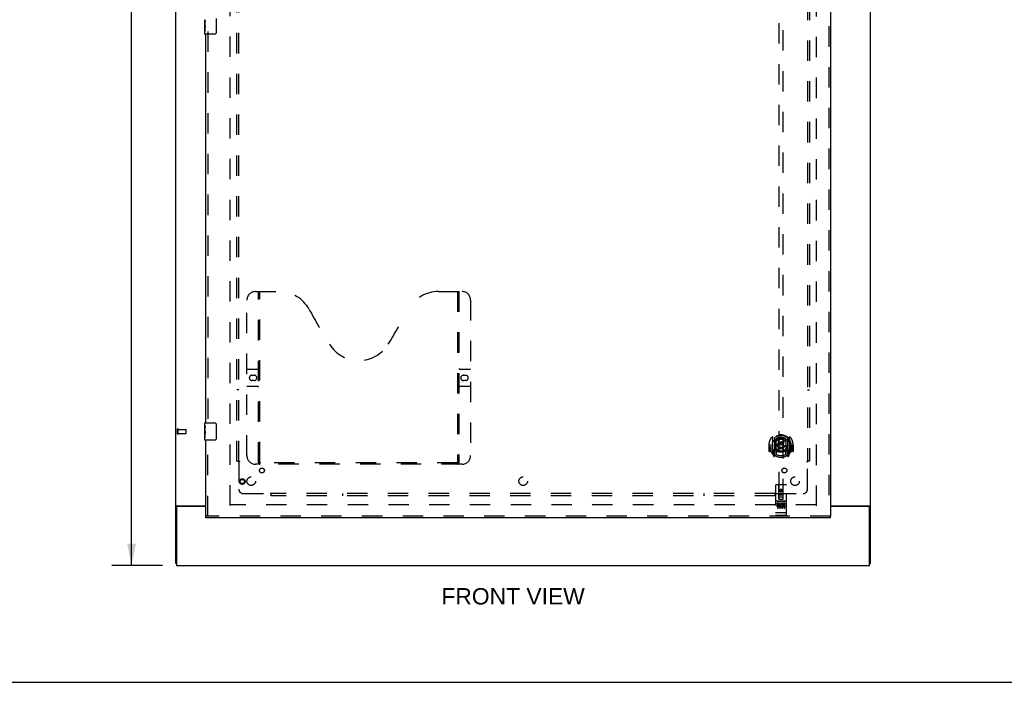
# Model space of a CAD drawing. Header units: inches. Extents: x 0 to 215, y 0 to 139.
# Tile 2 of 14: x 57 to 114, y 0 to 38. Entities that reach past the tile are written whole.
import ezdxf

# ---------------------------------------------------------------- set-up
doc = ezdxf.new("R2010")
doc.units = ezdxf.units.IN
doc.header["$LTSCALE"] = 11.804375
doc.header["$MEASUREMENT"] = 0
doc.linetypes.add('HIDDEN', pattern=[0.2, 0.1, -0.1])
doc.layers.get('0').update_dxf_attribs({"linetype": 'CONTINUOUS'})
for name, color, linetype in [('DEFAULT_2', 8, 'HIDDEN'), ('DIMENSIONS', 7, 'CONTINUOUS'), ('DOOR_ASSEMBLY', 7, 'CONTINUOUS'), ('SUBPANEL', 7, 'CONTINUOUS')]:
    doc.layers.add(name, color=color, linetype=linetype)
doc.styles.get("Standard").update_dxf_attribs({"font": 'arial.ttf'})
doc.dimstyles.new('DIMSTYLE_1', dxfattribs={"dimtxt": 0.946875, "dimasz": 1.2625, "dimexe": 0.09, "dimexo": 0.07, "dimgap": 0.0375, "dimtad": 0, "dimtih": 1, "dimtoh": 1, "dimzin": 4, "dimdsep": 46, "dimtxsty": 'Standard', "dimblk": '_FILLED', "dimblk1": '_FILLED', "dimblk2": '_FILLED', "dimcen": 0.09, "dimadec": 3, "dimazin": 1, "dimtfac": 1, "dimtdec": 3, "dimtofl": 0, "dimtmove": 0, "dimatfit": 3, "dimldrblk": '_FILLED', "dimfxl": 0, "dimtolj": 1, "dimtzin": 4, "dimarcsym": 0})

# ---------------------------------------------------------------- blocks, each defined once
blk = doc.blocks.new('_FILLED')
at = {"color": 0, "linetype": 'ByBlock'}
blk.add_solid([(0, 0), (-1, 0.2), (-1, -0.2)], dxfattribs=at)
blk = doc.blocks.new('*D15')
at = {"layer": 'DIMENSIONS', "color": 2, "linetype": 'Continuous'}
for p, q in [((65.304, 92.769), (62.38, 92.769)), ((63.516, 92.769), (63.516, 50.716)), ((63.516, 6.769), (63.516, 48.822)), ((65.304, 6.769), (62.38, 6.769))]:
    blk.add_line(p, q, dxfattribs=at)
at = {"layer": 'DIMENSIONS', "color": 2, "linetype": 'Continuous', "xscale": 1.2625, "yscale": 1.2625, "zscale": 1.2625}
for p, rotation in [((63.516, 92.769), 90), ((63.516, 6.769), 270)]:
    blk.add_blockref('_FILLED', p, dxfattribs=dict(at, rotation=rotation))
at = {"layer": 'DIMENSIONS', "color": 2, "linetype": 'Continuous', "insert": (63.516, 50.243), "char_height": 0.9469, "width": 3.30878, "attachment_point": 2, "line_spacing_factor": 0.9}
blk.add_mtext('86.00', dxfattribs=at)

msp = doc.modelspace()

# ---------------------------------------------------------------- linework, layer by layer
at = {"color": 3, "linetype": 'Continuous'}
for p, q in [((66.075, 6.873), (66.075, 92.665)), ((106.325, 6.873), (106.325, 92.665)), ((66.116, 10.217), (67.825, 10.217)), ((66.127, 10.126), (66.127, 6.769)), ((67.825, 10.186), (66.187, 10.186)), ((104.013, 10.217), (106.285, 10.217)), ((106.213, 10.186), (104.013, 10.186)), ((106.273, 6.769), (106.273, 10.126)), ((66.127, 6.769), (106.273, 6.769))]:
    msp.add_line(p, q, dxfattribs=at)
at = {"color": 7, "linetype": 'Continuous'}
for p, q in [((66.179, 10.187), (66.075, 10.187)), ((66.179, 10.185), (66.179, 10.187)), ((106.221, 10.187), (106.325, 10.187)), ((106.221, 10.187), (106.221, 10.185)), ((66.127, 6.873), (66.075, 6.873)), ((106.273, 6.873), (106.325, 6.873)), ((0, 0), (214.625, 0))]:
    msp.add_line(p, q, dxfattribs=at)
at = {"color": 3, "linetype": 'Continuous'}
for points in [[(66.116, 10.217), (66.114, 10.216), (66.112, 10.214), (66.11, 10.213), (66.107, 10.211), (66.104, 10.209), (66.101, 10.208), (66.098, 10.206), (66.095, 10.205), (66.092, 10.204), (66.09, 10.202), (66.087, 10.201), (66.085, 10.199), (66.082, 10.197), (66.08, 10.196), (66.079, 10.194), (66.077, 10.192), (66.076, 10.191), (66.076, 10.189), (66.076, 10.188), (66.075, 10.187)], [(106.285, 10.217), (106.287, 10.216), (106.289, 10.214), (106.291, 10.213), (106.294, 10.211), (106.297, 10.209), (106.3, 10.208), (106.306, 10.205)], [(106.306, 10.205), (106.308, 10.204), (106.311, 10.202), (106.314, 10.201), (106.316, 10.199), (106.318, 10.197), (106.321, 10.196), (106.322, 10.194), (106.323, 10.192), (106.324, 10.191), (106.325, 10.189), (106.325, 10.188), (106.325, 10.187)]]:
    msp.add_lwpolyline(points, dxfattribs=at)
at = {"color": 7, "linetype": 'Continuous'}
for points in [[(66.198, 10.217), (66.198, 10.216), (66.198, 10.214), (66.198, 10.213), (66.198, 10.211), (66.197, 10.209), (66.196, 10.207), (66.195, 10.206), (66.194, 10.204), (66.192, 10.203), (66.191, 10.201), (66.189, 10.2), (66.188, 10.198), (66.186, 10.197), (66.184, 10.196), (66.183, 10.194), (66.182, 10.193), (66.181, 10.191), (66.18, 10.19), (66.18, 10.188), (66.179, 10.187)], [(106.203, 10.217), (106.203, 10.216), (106.203, 10.214), (106.203, 10.213), (106.203, 10.211), (106.204, 10.209), (106.204, 10.207), (106.206, 10.206), (106.207, 10.204), (106.208, 10.203), (106.21, 10.201), (106.212, 10.2), (106.213, 10.198), (106.215, 10.197), (106.216, 10.196), (106.218, 10.194), (106.219, 10.193), (106.22, 10.191), (106.221, 10.19), (106.221, 10.188), (106.221, 10.187)]]:
    msp.add_lwpolyline(points, dxfattribs=at)
at = {"color": 3, "linetype": 'Continuous'}
for centre, start, end in [((66.187, 10.126), 90, 180), ((106.213, 10.126), 0, 90)]:
    msp.add_arc(centre, 0.06, start, end, dxfattribs=at)
at = {"layer": 'DEFAULT_2', "color": 8, "linetype": 'HIDDEN'}
for p, q in [((69.2, 89.321), (69.2, 10.217)), ((103.2, 10.217), (103.2, 89.321)), ((66.179, 14.377), (66.179, 14.661)), ((66.222, 14.377), (66.222, 14.661)), ((66.222, 14.643), (66.669, 14.643)), ((66.222, 14.395), (66.669, 14.395)), ((66.679, 14.405), (66.679, 14.633)), ((103.186, 10.269), (69.214, 10.269))]:
    msp.add_line(p, q, dxfattribs=at)
for centre, radius, start, end in [((66.201, 14.661), 0.0215, 360, 180), ((66.201, 14.377), 0.0215, 180, 0), ((66.669, 14.633), 0.01, 360, 90), ((66.669, 14.405), 0.01, 270, 0)]:
    msp.add_arc(centre, radius, start, end, dxfattribs=at)
at = {"layer": 'DOOR_ASSEMBLY', "color": 8, "linetype": 'HIDDEN'}
for p, q in [((103.909, 89.915), (103.909, 9.623)), ((101.013, 47.598), (101.013, 10.597)), ((101.263, 10.597), (101.263, 47.598)), ((67.929, 37.674), (67.929, 14.864)), ((70.699, 22.623), (72.054, 22.623)), ((70.874, 12.713), (70.874, 22.623)), ((70.954, 12.743), (70.954, 22.623)), ((81.304, 22.623), (82.659, 22.623)), ((82.404, 22.623), (82.404, 12.743)), ((82.484, 22.623), (82.484, 12.713)), ((70.199, 13.123), (70.199, 22.123)), ((83.159, 22.123), (83.159, 13.123)), ((70.199, 18.123), (70.834, 18.123)), ((70.486, 17.773), (70.623, 17.773)), ((82.524, 18.123), (83.159, 18.123)), ((82.736, 17.773), (82.873, 17.773)), ((70.834, 17.123), (70.199, 17.123)), ((70.623, 17.473), (70.486, 17.473)), ((83.159, 17.123), (82.524, 17.123)), ((82.873, 17.473), (82.736, 17.473)), ((67.929, 9.623), (67.929, 14.174)), ((100.453, 13.741), (100.438, 13.741)), ((100.438, 13.741), (100.438, 13.367)), ((100.555, 13.741), (100.57, 13.741)), ((100.555, 13.741), (100.555, 13.352)), ((100.563, 13.787), (100.563, 13.79)), ((100.563, 13.33), (100.563, 13.787)), ((100.638, 14.224), (100.638, 13.257)), ((100.755, 14.171), (100.755, 13.154)), ((100.763, 14.146), (100.763, 13.143)), ((100.855, 13.423), (100.855, 14.054)), ((100.863, 14.106), (100.863, 14.003)), ((100.975, 14.08), (101.005, 13.741)), ((100.975, 13.397), (101.005, 13.741)), ((101.27, 13.741), (101.005, 13.741)), ((101.301, 14.08), (101.27, 13.741)), ((101.301, 13.397), (101.27, 13.741)), ((101.413, 14.003), (101.413, 14.106)), ((101.42, 14.054), (101.42, 13.423)), ((101.513, 14.146), (101.513, 13.143)), ((101.52, 14.171), (101.52, 13.154)), ((101.638, 13.257), (101.638, 14.224)), ((101.72, 13.741), (101.705, 13.741)), ((101.713, 13.787), (101.713, 13.79)), ((101.713, 13.33), (101.713, 13.787)), ((101.72, 13.741), (101.72, 13.352)), ((101.838, 13.741), (101.823, 13.741)), ((101.838, 13.741), (101.838, 13.367)), ((100.555, 13.352), (100.453, 13.352)), ((100.555, 13.352), (100.563, 13.367)), ((100.642, 13.246), (100.713, 13.071)), ((100.755, 13.412), (100.695, 13.412)), ((100.695, 13.412), (100.695, 13.262)), ((100.695, 13.262), (100.763, 13.262)), ((100.733, 13.315), (100.704, 13.269)), ((100.734, 13.151), (100.738, 13.148)), ((100.741, 13.074), (100.755, 13.154)), ((100.833, 13.093), (100.763, 13.202)), ((100.765, 13.375), (100.765, 13.167)), ((100.855, 13.413), (100.783, 13.413)), ((100.851, 13.395), (100.785, 13.395)), ((100.863, 13.442), (100.863, 13.189)), ((101.413, 13.189), (101.413, 13.442)), ((101.493, 13.413), (101.42, 13.413)), ((101.49, 13.395), (101.425, 13.395)), ((101.513, 13.202), (101.443, 13.093)), ((101.51, 13.167), (101.51, 13.375)), ((101.513, 13.262), (101.58, 13.262)), ((101.58, 13.412), (101.52, 13.412)), ((101.52, 13.154), (101.535, 13.074)), ((101.541, 13.151), (101.542, 13.151)), ((101.542, 13.151), (101.542, 13.151)), ((101.542, 13.151), (101.542, 13.151)), ((101.572, 13.269), (101.543, 13.315)), ((101.563, 13.071), (101.634, 13.246)), ((101.58, 13.262), (101.58, 13.412)), ((101.712, 13.367), (101.72, 13.352)), ((101.823, 13.352), (101.72, 13.352)), ((82.659, 12.623), (70.699, 12.623)), ((82.401, 12.703), (70.958, 12.703)), ((101.42, 11.437), (100.855, 11.437)), ((100.825, 11.407), (100.825, 9.682)), ((101.011, 10.597), (101.008, 11.407)), ((101.01, 10.847), (101.265, 10.847)), ((101.138, 11.169), (101.075, 11.133)), ((101.075, 11.133), (101.085, 11.127)), ((101.075, 11.133), (101.075, 11.061)), ((101.075, 11.061), (101.085, 11.067)), ((101.075, 11.061), (101.138, 11.025)), ((101.138, 11.158), (101.085, 11.127)), ((101.085, 11.127), (101.085, 11.067)), ((101.085, 11.067), (101.138, 11.036)), ((101.2, 11.133), (101.138, 11.169)), ((101.138, 11.169), (101.138, 11.158)), ((101.19, 11.127), (101.138, 11.158)), ((101.138, 11.036), (101.19, 11.067)), ((101.138, 11.025), (101.2, 11.061)), ((101.138, 11.025), (101.138, 11.036)), ((101.2, 11.133), (101.19, 11.127)), ((101.19, 11.067), (101.19, 11.127)), ((101.2, 11.061), (101.19, 11.067)), ((101.2, 11.061), (101.2, 11.133)), ((101.264, 10.597), (101.268, 11.407)), ((101.45, 9.682), (101.45, 11.407)), ((101.42, 10.48), (100.855, 10.48)), ((100.993, 10.358), (100.901, 10.358)), ((100.901, 10.358), (100.901, 10.315)), ((100.993, 10.315), (100.901, 10.315)), ((100.927, 10.464), (101.099, 10.464)), ((100.95, 10.349), (100.95, 10.043)), ((100.997, 10.272), (100.951, 10.272)), ((101.011, 10.597), (101.013, 10.597)), ((101.013, 10.597), (101.263, 10.597)), ((101.223, 10.722), (101.053, 10.722)), ((101.075, 10.349), (101.075, 10.043)), ((101.177, 10.464), (101.349, 10.464)), ((101.2, 10.349), (101.2, 10.043)), ((101.214, 10.322), (101.201, 10.304)), ((101.21, 10.347), (101.214, 10.345)), ((101.37, 10.358), (101.214, 10.358)), ((101.214, 10.358), (101.214, 10.345)), ((101.214, 10.322), (101.214, 10.144)), ((101.37, 10.315), (101.256, 10.315)), ((101.256, 10.315), (101.256, 10.272)), ((101.348, 10.272), (101.256, 10.272)), ((101.263, 10.597), (101.264, 10.597)), ((101.325, 10.349), (101.325, 10.043)), ((101.348, 10.272), (101.348, 10.229)), ((101.37, 10.358), (101.37, 10.315)), ((100.843, 9.81), (100.842, 9.81)), ((100.844, 9.81), (100.843, 9.81)), ((100.845, 9.81), (100.844, 9.81)), ((100.846, 9.81), (100.845, 9.81)), ((100.847, 9.81), (100.846, 9.81)), ((100.846, 9.81), (100.846, 9.81)), ((100.848, 9.81), (100.847, 9.81)), ((100.849, 9.81), (100.848, 9.81)), ((100.85, 9.81), (100.849, 9.81)), ((100.851, 9.81), (100.85, 9.81)), ((100.85, 9.81), (100.85, 9.81)), ((100.852, 9.81), (100.851, 9.81)), ((100.853, 9.81), (100.852, 9.81)), ((100.854, 9.81), (100.853, 9.81)), ((100.855, 9.81), (100.854, 9.81)), ((101.421, 9.81), (100.855, 9.81)), ((100.855, 9.81), (100.855, 9.81)), ((100.993, 10.231), (100.965, 10.231)), ((101.057, 10.187), (100.965, 10.187)), ((101.057, 10.144), (100.965, 10.144)), ((101.057, 10.187), (101.057, 10.144)), ((101.189, 10.193), (101.206, 10.153)), ((101.37, 10.144), (101.214, 10.144)), ((101.348, 10.229), (101.256, 10.229)), ((101.256, 10.229), (101.256, 10.187)), ((101.37, 10.187), (101.256, 10.187)), ((101.37, 10.187), (101.37, 10.144)), ((101.421, 9.81), (101.422, 9.81)), ((101.422, 9.81), (101.423, 9.81)), ((101.423, 9.81), (101.424, 9.81)), ((101.423, 9.81), (101.423, 9.81)), ((101.424, 9.81), (101.425, 9.81)), ((101.425, 9.81), (101.426, 9.81)), ((101.426, 9.81), (101.427, 9.81)), ((101.427, 9.81), (101.428, 9.81)), ((101.427, 9.81), (101.427, 9.81)), ((101.428, 9.81), (101.429, 9.81)), ((101.429, 9.81), (101.43, 9.81)), ((101.43, 9.81), (101.431, 9.81)), ((101.431, 9.81), (101.432, 9.81)), ((101.432, 9.81), (101.433, 9.81)), ((101.432, 9.81), (101.432, 9.81)), ((101.433, 9.81), (101.434, 9.81)), ((101.434, 9.81), (101.435, 9.811)), ((104.013, 9.623), (67.825, 9.623)), ((101.42, 9.652), (100.855, 9.652))]:
    msp.add_line(p, q, dxfattribs=at)
at = {"layer": 'DOOR_ASSEMBLY', "color": 3, "linetype": 'Continuous'}
for p, q in [((104.013, 89.915), (104.013, 9.623)), ((67.825, 15.019), (67.825, 37.519)), ((67.825, 9.623), (67.825, 14.019)), ((104.013, 9.519), (67.825, 9.519))]:
    msp.add_line(p, q, dxfattribs=at)
at = {"layer": 'DOOR_ASSEMBLY', "color": 7, "linetype": 'Continuous'}
for p, q in [((67.765, 38.101), (67.765, 38.358)), ((67.771, 38.302), (67.765, 38.302)), ((67.772, 38.134), (67.772, 38.271)), ((68.42, 38.419), (68.42, 37.619)), ((67.765, 38.134), (67.772, 38.134)), ((67.765, 37.534), (67.765, 38.098)), ((67.767, 38.071), (67.765, 38.071)), ((67.765, 37.94), (67.771, 37.94)), ((67.765, 37.904), (67.772, 37.904)), ((67.765, 37.841), (67.772, 37.841)), ((67.765, 37.673), (67.772, 37.673)), ((67.767, 38.074), (67.769, 38.052)), ((67.772, 37.673), (67.772, 37.904)), ((68.32, 37.519), (67.78, 37.519)), ((67.765, 14.859), (67.765, 15.004)), ((67.765, 14.601), (67.765, 14.858)), ((67.78, 15.019), (68.32, 15.019)), ((68.42, 14.919), (68.42, 14.119)), ((67.771, 14.802), (67.765, 14.802)), ((67.765, 14.634), (67.772, 14.634)), ((67.765, 14.034), (67.765, 14.598)), ((67.767, 14.571), (67.765, 14.571)), ((67.765, 14.44), (67.771, 14.44)), ((67.765, 14.404), (67.772, 14.404)), ((67.765, 14.341), (67.772, 14.341)), ((67.767, 14.574), (67.769, 14.552)), ((67.772, 14.634), (67.772, 14.771)), ((67.772, 14.173), (67.772, 14.404)), ((67.765, 14.173), (67.772, 14.173)), ((68.32, 14.019), (67.78, 14.019)), ((67.825, 9.519), (67.825, 9.623)), ((104.013, 9.519), (104.013, 9.623))]:
    msp.add_line(p, q, dxfattribs=at)
for points in [[(67.765, 38.358), (67.766, 38.355), (67.766, 38.35), (67.767, 38.345), (67.768, 38.332)], [(67.768, 38.332), (67.769, 38.324), (67.77, 38.316), (67.771, 38.307)], [(67.771, 38.307), (67.771, 38.298), (67.772, 38.289), (67.772, 38.28), (67.772, 38.271)], [(67.765, 38.101), (67.766, 38.093), (67.766, 38.084), (67.767, 38.074)], [(67.769, 38.052), (67.77, 38.04), (67.771, 38.028), (67.771, 38.015), (67.772, 38.003), (67.772, 37.99), (67.772, 37.977), (67.772, 37.964), (67.772, 37.952), (67.771, 37.939), (67.771, 37.927), (67.77, 37.915)], [(68.42, 37.619), (68.42, 37.613), (68.42, 37.607), (68.419, 37.601), (68.417, 37.595), (68.416, 37.589), (68.414, 37.583)], [(67.765, 14.858), (67.766, 14.855), (67.766, 14.85), (67.767, 14.845), (67.768, 14.832)], [(67.768, 14.832), (67.769, 14.824), (67.77, 14.816), (67.771, 14.807)], [(68.414, 14.955), (68.416, 14.95), (68.417, 14.944), (68.419, 14.938), (68.42, 14.932), (68.42, 14.925), (68.42, 14.919)], [(67.765, 14.601), (67.766, 14.593), (67.766, 14.584), (67.767, 14.574)], [(67.769, 14.552), (67.77, 14.54), (67.771, 14.528), (67.771, 14.515), (67.772, 14.503), (67.772, 14.49), (67.772, 14.477), (67.772, 14.464), (67.772, 14.452), (67.771, 14.439), (67.771, 14.427), (67.77, 14.415)], [(67.771, 14.807), (67.771, 14.798), (67.772, 14.789), (67.772, 14.78), (67.772, 14.771)], [(68.42, 14.119), (68.42, 14.113), (68.42, 14.107), (68.419, 14.101), (68.417, 14.095), (68.416, 14.089), (68.414, 14.083)]]:
    msp.add_lwpolyline(points, dxfattribs=at)
at = {"layer": 'DOOR_ASSEMBLY', "color": 8, "linetype": 'HIDDEN'}
for points in [[(100.593, 14.179), (100.593, 14.18), (100.594, 14.181), (100.595, 14.182), (100.595, 14.183), (100.596, 14.184), (100.597, 14.184), (100.598, 14.185), (100.598, 14.186), (100.599, 14.187), (100.6, 14.187), (100.601, 14.188), (100.601, 14.189), (100.602, 14.19), (100.603, 14.19), (100.604, 14.191), (100.605, 14.192), (100.605, 14.192), (100.606, 14.193), (100.607, 14.194), (100.608, 14.194), (100.609, 14.195), (100.61, 14.195), (100.61, 14.196), (100.611, 14.196), (100.612, 14.197), (100.613, 14.198), (100.614, 14.198), (100.615, 14.199), (100.616, 14.199), (100.617, 14.2), (100.618, 14.2), (100.618, 14.2), (100.619, 14.201), (100.62, 14.201)], [(100.684, 13.956), (100.682, 13.954), (100.681, 13.953), (100.679, 13.952), (100.677, 13.95), (100.676, 13.949), (100.674, 13.947), (100.672, 13.945), (100.671, 13.944), (100.669, 13.942), (100.667, 13.94), (100.665, 13.938), (100.663, 13.936), (100.662, 13.934), (100.66, 13.932), (100.658, 13.929), (100.656, 13.927), (100.654, 13.925), (100.652, 13.922), (100.649, 13.919), (100.647, 13.917), (100.645, 13.914), (100.643, 13.911), (100.64, 13.908), (100.638, 13.905), (100.636, 13.901), (100.633, 13.898), (100.631, 13.894), (100.628, 13.89), (100.626, 13.887), (100.623, 13.883), (100.62, 13.878), (100.617, 13.874), (100.615, 13.869), (100.612, 13.864), (100.609, 13.859), (100.605, 13.854)], [(100.95, 14.097), (100.955, 14.099), (100.961, 14.1), (100.966, 14.102), (100.972, 14.103), (100.977, 14.104), (100.983, 14.106), (100.988, 14.107), (100.993, 14.108), (100.999, 14.109), (101.004, 14.11), (101.01, 14.111), (101.015, 14.112), (101.021, 14.113), (101.026, 14.114), (101.032, 14.115), (101.038, 14.116), (101.043, 14.117), (101.049, 14.117), (101.054, 14.118), (101.06, 14.119), (101.065, 14.119), (101.071, 14.12), (101.076, 14.12), (101.082, 14.121), (101.088, 14.121), (101.093, 14.122), (101.099, 14.122), (101.104, 14.122), (101.11, 14.123), (101.116, 14.123), (101.121, 14.123), (101.127, 14.123), (101.132, 14.123), (101.138, 14.123), (101.144, 14.123), (101.149, 14.123), (101.155, 14.123), (101.16, 14.123), (101.166, 14.123), (101.171, 14.122), (101.177, 14.122), (101.183, 14.122), (101.188, 14.121), (101.194, 14.121), (101.199, 14.12), (101.205, 14.12), (101.211, 14.119), (101.216, 14.119), (101.222, 14.118), (101.227, 14.117), (101.233, 14.117), (101.238, 14.116), (101.244, 14.115), (101.249, 14.114), (101.255, 14.113), (101.26, 14.112), (101.266, 14.111), (101.271, 14.11), (101.277, 14.109), (101.282, 14.108), (101.288, 14.107), (101.293, 14.106), (101.299, 14.104), (101.304, 14.103), (101.31, 14.102), (101.315, 14.1), (101.32, 14.099), (101.326, 14.097)], [(101.67, 13.854), (101.667, 13.859), (101.664, 13.864), (101.661, 13.869), (101.658, 13.874), (101.656, 13.878), (101.653, 13.882), (101.65, 13.887), (101.648, 13.89), (101.645, 13.894), (101.643, 13.898), (101.64, 13.901), (101.638, 13.905), (101.635, 13.908), (101.633, 13.911), (101.631, 13.914), (101.629, 13.917), (101.626, 13.919), (101.624, 13.922), (101.622, 13.925), (101.62, 13.927), (101.618, 13.929), (101.616, 13.932), (101.614, 13.934), (101.612, 13.936), (101.611, 13.938), (101.609, 13.94), (101.607, 13.942), (101.605, 13.944), (101.603, 13.945), (101.602, 13.947), (101.6, 13.949), (101.598, 13.95), (101.597, 13.952), (101.595, 13.953), (101.594, 13.954), (101.592, 13.956)], [(101.655, 14.201), (101.656, 14.201), (101.657, 14.2), (101.658, 14.2), (101.659, 14.2), (101.66, 14.199), (101.661, 14.199), (101.662, 14.198), (101.663, 14.198), (101.664, 14.197), (101.665, 14.196), (101.665, 14.196), (101.666, 14.195), (101.667, 14.195), (101.668, 14.194), (101.669, 14.194), (101.67, 14.193), (101.67, 14.192), (101.671, 14.192), (101.672, 14.191), (101.673, 14.19), (101.674, 14.19), (101.674, 14.189), (101.675, 14.188), (101.676, 14.187), (101.677, 14.187), (101.678, 14.186), (101.678, 14.185), (101.679, 14.184), (101.68, 14.184), (101.681, 14.183), (101.681, 14.182), (101.682, 14.181), (101.683, 14.18), (101.683, 14.179)], [(100.62, 13.28), (100.619, 13.28), (100.618, 13.281), (100.618, 13.281), (100.617, 13.282), (100.616, 13.282), (100.615, 13.283), (100.614, 13.283), (100.613, 13.284), (100.612, 13.284), (100.611, 13.285), (100.61, 13.285), (100.61, 13.286), (100.609, 13.287), (100.608, 13.287), (100.607, 13.288), (100.606, 13.288), (100.605, 13.289), (100.605, 13.29), (100.604, 13.29), (100.603, 13.291), (100.602, 13.292), (100.601, 13.292), (100.601, 13.293), (100.6, 13.294), (100.599, 13.295), (100.598, 13.295), (100.598, 13.296), (100.597, 13.297), (100.596, 13.298), (100.595, 13.299), (100.595, 13.299), (100.594, 13.3), (100.593, 13.301), (100.593, 13.302)], [(101.683, 13.302), (101.683, 13.301), (101.682, 13.3), (101.681, 13.299), (101.681, 13.299), (101.68, 13.298), (101.679, 13.297), (101.678, 13.296), (101.678, 13.295), (101.677, 13.295), (101.676, 13.294), (101.675, 13.293), (101.674, 13.292), (101.674, 13.292), (101.673, 13.291), (101.672, 13.29), (101.671, 13.29), (101.67, 13.289), (101.67, 13.288), (101.669, 13.288), (101.668, 13.287), (101.667, 13.287), (101.666, 13.286), (101.665, 13.285), (101.665, 13.285), (101.664, 13.284), (101.663, 13.284), (101.662, 13.283), (101.661, 13.283), (101.66, 13.282), (101.659, 13.282), (101.658, 13.281), (101.657, 13.281), (101.656, 13.28), (101.655, 13.28)], [(70.864, 12.743), (70.881, 12.732), (70.896, 12.723), (70.912, 12.715), (70.928, 12.708), (70.943, 12.705), (70.958, 12.703)], [(82.401, 12.703), (82.416, 12.705), (82.431, 12.708), (82.447, 12.715), (82.462, 12.723), (82.478, 12.732), (82.494, 12.743)], [(100.92, 10.462), (100.92, 10.463), (100.921, 10.463), (100.921, 10.463), (100.921, 10.463), (100.921, 10.463), (100.921, 10.463), (100.921, 10.463), (100.921, 10.463), (100.921, 10.463), (100.921, 10.463), (100.921, 10.463), (100.922, 10.463), (100.922, 10.463), (100.922, 10.463), (100.922, 10.463), (100.922, 10.463), (100.922, 10.463), (100.922, 10.463), (100.922, 10.463), (100.923, 10.463), (100.923, 10.463), (100.923, 10.463), (100.923, 10.463), (100.923, 10.463), (100.923, 10.463), (100.923, 10.463), (100.924, 10.463), (100.924, 10.463), (100.924, 10.463), (100.924, 10.464), (100.924, 10.464), (100.924, 10.464), (100.924, 10.464), (100.925, 10.464), (100.925, 10.464), (100.925, 10.464), (100.925, 10.464), (100.925, 10.464), (100.926, 10.464), (100.926, 10.464), (100.926, 10.464), (100.926, 10.464), (100.926, 10.464), (100.927, 10.464), (100.927, 10.464)], [(101.099, 10.464), (101.099, 10.464), (101.099, 10.464), (101.099, 10.464), (101.1, 10.464), (101.1, 10.464), (101.1, 10.464), (101.1, 10.464), (101.1, 10.464), (101.101, 10.464), (101.101, 10.464), (101.101, 10.464), (101.101, 10.464), (101.101, 10.464), (101.101, 10.464), (101.102, 10.464), (101.102, 10.464), (101.102, 10.463), (101.102, 10.463), (101.102, 10.463), (101.102, 10.463), (101.103, 10.463), (101.103, 10.463), (101.103, 10.463), (101.103, 10.463), (101.103, 10.463), (101.103, 10.463), (101.103, 10.463), (101.104, 10.463), (101.104, 10.463), (101.104, 10.463), (101.104, 10.463), (101.104, 10.463), (101.104, 10.463), (101.104, 10.463), (101.104, 10.463), (101.104, 10.463), (101.105, 10.463), (101.105, 10.463), (101.105, 10.463), (101.105, 10.463), (101.105, 10.463), (101.105, 10.463), (101.105, 10.463), (101.105, 10.463), (101.105, 10.463), (101.105, 10.462)], [(101.17, 10.462), (101.171, 10.463), (101.171, 10.463), (101.171, 10.463), (101.171, 10.463), (101.171, 10.463), (101.171, 10.463), (101.171, 10.463), (101.171, 10.463), (101.171, 10.463), (101.171, 10.463), (101.171, 10.463), (101.172, 10.463), (101.172, 10.463), (101.172, 10.463), (101.172, 10.463), (101.172, 10.463), (101.172, 10.463), (101.172, 10.463), (101.172, 10.463), (101.173, 10.463), (101.173, 10.463), (101.173, 10.463), (101.173, 10.463), (101.173, 10.463), (101.173, 10.463), (101.173, 10.463), (101.174, 10.463), (101.174, 10.463), (101.174, 10.463), (101.174, 10.464), (101.174, 10.464), (101.174, 10.464), (101.174, 10.464), (101.175, 10.464), (101.175, 10.464), (101.175, 10.464), (101.175, 10.464), (101.175, 10.464), (101.176, 10.464), (101.176, 10.464), (101.176, 10.464), (101.176, 10.464), (101.176, 10.464), (101.177, 10.464), (101.177, 10.464)], [(101.349, 10.464), (101.349, 10.464), (101.349, 10.464), (101.349, 10.464), (101.35, 10.464), (101.35, 10.464), (101.35, 10.464), (101.35, 10.464), (101.35, 10.464), (101.351, 10.464), (101.351, 10.464), (101.351, 10.464), (101.351, 10.464), (101.351, 10.464), (101.352, 10.464), (101.352, 10.464), (101.352, 10.464), (101.352, 10.463), (101.352, 10.463), (101.352, 10.463), (101.352, 10.463), (101.353, 10.463), (101.353, 10.463), (101.353, 10.463), (101.353, 10.463), (101.353, 10.463), (101.353, 10.463), (101.353, 10.463), (101.354, 10.463), (101.354, 10.463), (101.354, 10.463), (101.354, 10.463), (101.354, 10.463), (101.354, 10.463), (101.354, 10.463), (101.354, 10.463), (101.354, 10.463), (101.355, 10.463), (101.355, 10.463), (101.355, 10.463), (101.355, 10.463), (101.355, 10.463), (101.355, 10.463), (101.355, 10.463), (101.355, 10.463), (101.355, 10.463), (101.355, 10.462)], [(100.842, 9.81), (100.842, 9.811), (100.841, 9.811), (100.841, 9.811), (100.841, 9.811), (100.84, 9.811), (100.84, 9.811), (100.839, 9.811), (100.839, 9.811), (100.839, 9.811), (100.838, 9.811), (100.838, 9.811), (100.838, 9.811), (100.837, 9.811), (100.837, 9.811), (100.837, 9.811), (100.836, 9.811), (100.836, 9.811), (100.836, 9.812), (100.835, 9.812), (100.835, 9.812), (100.835, 9.812), (100.835, 9.812), (100.834, 9.812), (100.834, 9.812), (100.834, 9.812), (100.833, 9.812), (100.833, 9.812), (100.833, 9.812), (100.832, 9.812), (100.832, 9.812), (100.832, 9.812), (100.832, 9.813), (100.831, 9.813), (100.831, 9.813), (100.831, 9.813), (100.831, 9.813), (100.83, 9.813), (100.83, 9.813), (100.83, 9.813), (100.83, 9.813), (100.83, 9.813), (100.829, 9.813), (100.829, 9.814), (100.829, 9.814), (100.829, 9.814), (100.829, 9.814), (100.828, 9.814), (100.828, 9.814), (100.828, 9.814), (100.828, 9.814), (100.828, 9.814), (100.828, 9.814), (100.827, 9.814), (100.827, 9.815), (100.827, 9.815), (100.827, 9.815), (100.827, 9.815), (100.827, 9.815), (100.827, 9.815), (100.826, 9.815), (100.826, 9.815), (100.826, 9.815), (100.826, 9.815), (100.826, 9.816), (100.826, 9.816), (100.826, 9.816), (100.826, 9.816), (100.826, 9.816), (100.826, 9.816), (100.826, 9.816), (100.826, 9.816), (100.826, 9.816), (100.826, 9.816), (100.825, 9.817), (100.825, 9.817), (100.825, 9.817), (100.825, 9.817), (100.825, 9.817), (100.825, 9.817)], [(101.435, 9.811), (101.435, 9.811), (101.435, 9.811), (101.436, 9.811), (101.436, 9.811), (101.436, 9.811), (101.437, 9.811), (101.437, 9.811), (101.437, 9.811), (101.438, 9.811), (101.438, 9.811), (101.438, 9.811), (101.439, 9.811), (101.439, 9.811), (101.439, 9.811), (101.44, 9.811), (101.44, 9.812), (101.44, 9.812), (101.441, 9.812), (101.441, 9.812), (101.441, 9.812), (101.442, 9.812), (101.442, 9.812), (101.442, 9.812), (101.442, 9.812), (101.443, 9.812), (101.443, 9.812), (101.443, 9.812), (101.444, 9.812), (101.444, 9.812), (101.444, 9.813), (101.444, 9.813), (101.445, 9.813), (101.445, 9.813), (101.445, 9.813), (101.445, 9.813), (101.446, 9.813), (101.446, 9.813), (101.446, 9.813), (101.446, 9.813), (101.446, 9.813), (101.447, 9.814), (101.447, 9.814), (101.447, 9.814), (101.447, 9.814), (101.447, 9.814), (101.448, 9.814), (101.448, 9.814), (101.448, 9.814), (101.448, 9.814), (101.448, 9.814), (101.448, 9.814), (101.449, 9.815), (101.449, 9.815), (101.449, 9.815), (101.449, 9.815), (101.449, 9.815), (101.449, 9.815), (101.449, 9.815), (101.449, 9.815), (101.45, 9.815), (101.45, 9.815), (101.45, 9.816), (101.45, 9.816), (101.45, 9.816), (101.45, 9.816), (101.45, 9.816), (101.45, 9.816), (101.45, 9.816), (101.45, 9.816), (101.45, 9.816), (101.45, 9.816), (101.45, 9.817), (101.45, 9.817), (101.45, 9.817), (101.45, 9.817), (101.45, 9.817), (101.45, 9.817)]]:
    msp.add_lwpolyline(points, dxfattribs=at)
for centre, radius in [((101.138, 13.723), 0.35), ((101.138, 13.723), 0.335), ((101.138, 13.723), 0.205), ((101.138, 13.723), 0.133), ((69.929, 11.623), 0.164), ((69.929, 11.623), 0.124), ((101.138, 11.097), 0.085), ((101.138, 11.097), 0.0845)]:
    msp.add_circle(centre, radius, dxfattribs=at)
at = {"layer": 'DOOR_ASSEMBLY', "color": 7, "linetype": 'Continuous'}
for centre, radius, start, end in [((67.78, 37.534), 0.015, 180, 270), ((68.32, 37.619), 0.1, 270, 338.7946), ((67.78, 15.004), 0.015, 90, 180), ((68.32, 14.919), 0.1, 21.1999, 90), ((67.78, 14.034), 0.015, 180, 270), ((68.32, 14.119), 0.1, 270, 338.7946)]:
    msp.add_arc(centre, radius, start, end, dxfattribs=at)
at = {"layer": 'DOOR_ASSEMBLY', "color": 8, "linetype": 'HIDDEN'}
for centre, radius, start, end in [((70.699, 22.123), 0.5, 90, 180), ((72.054, 20.623), 2, 28.4813, 90), ((81.304, 20.623), 2, 90, 151.5187), ((82.659, 22.123), 0.5, 0, 90), ((108.362, 40.321), 39.307, 208.4813, 211.8705), ((44.996, 40.321), 39.307, 328.1295, 331.5187), ((76.679, 20.623), 2, 211.8705, 328.1295), ((70.486, 17.623), 0.15, 90, 270), ((70.623, 17.623), 0.15, 270, 90), ((70.834, 18.163), 0.04, 270, 360), ((82.524, 18.163), 0.04, 180, 270), ((82.736, 17.623), 0.15, 90, 270), ((82.873, 17.623), 0.15, 270, 90), ((70.834, 17.083), 0.04, 0, 90), ((82.524, 17.083), 0.04, 90, 180), ((101.138, 13.741), 0.7, 305.5126, 234.4874), ((101.138, 13.738), 0.583, 0.2464, 179.7536), ((101.138, 13.713), 0.58, 7.6622, 172.3378), ((101.138, 13.741), 0.685, 180, 213.0115), ((100.583, 13.787), 0.02, 172.3378, 180), ((100.653, 14.224), 0.015, 135.0748, 180), ((101.138, 13.423), 0.7, 49.529, 130.471), ((100.77, 14.171), 0.015, 130.3587, 180), ((100.783, 14.146), 0.02, 129.3378, 179.9984), ((100.87, 14.054), 0.015, 112.9863, 180), ((101.138, 13.713), 0.48, 55.0461, 124.9539), ((100.893, 14.003), 0.03, 180, 311.1261), ((101.138, 13.723), 0.343, 48.8739, 131.1261), ((100.955, 14.078), 0.02, 5.0796, 105.5752), ((101.32, 14.078), 0.02, 74.4248, 174.9204), ((101.383, 14.003), 0.03, 228.8739, 360), ((101.405, 14.054), 0.015, 0, 67.0137), ((101.493, 14.146), 0.02, 0, 50.6594), ((101.505, 14.171), 0.015, 0, 49.6413), ((101.623, 14.224), 0.015, 0, 44.9252), ((101.138, 13.741), 0.685, 326.9885, 360), ((101.693, 13.787), 0.02, 0, 7.6622), ((70.699, 13.123), 0.5, 180, 270), ((82.659, 13.123), 0.5, 270, 360), ((100.453, 13.367), 0.015, 180, 270), ((100.583, 13.33), 0.02, 180, 215.2961), ((101.138, 13.723), 0.7, 215.2961, 324.7039), ((100.653, 13.257), 0.015, 180, 224.9252), ((100.708, 13.267), 0.005, 147.3208, 270), ((101.138, 14.053), 0.7, 233.2319, 306.7681), ((100.743, 13.187), 0.02, 234.4874, 360), ((100.575, 13.417), 0.188, 327.3208, 360), ((100.745, 13.167), 0.02, 234.7457, 360), ((100.783, 13.393), 0.02, 90, 180), ((100.783, 13.143), 0.02, 180, 238.5295), ((100.785, 13.375), 0.02, 90, 180), ((100.851, 13.375), 0.02, 66.536, 90), ((100.87, 13.423), 0.015, 180, 247.0137), ((101.138, 14.035), 0.7, 246.536, 293.464), ((100.893, 13.442), 0.03, 48.8739, 180), ((101.138, 13.723), 0.6, 242.7204, 297.2796), ((101.138, 13.723), 0.343, 228.8739, 311.1261), ((100.955, 13.398), 0.02, 254.3869, 354.9204), ((101.321, 13.398), 0.02, 185.0796, 285.6131), ((101.383, 13.442), 0.03, 0, 131.1261), ((101.405, 13.423), 0.015, 292.9863, 360), ((101.425, 13.375), 0.02, 90, 113.464), ((101.49, 13.375), 0.02, 0, 90), ((101.493, 13.393), 0.02, 0, 90), ((101.493, 13.143), 0.02, 301.4688, 359.9992), ((101.53, 13.167), 0.02, 180, 305.2543), ((101.701, 13.417), 0.188, 180, 212.6792), ((101.533, 13.187), 0.02, 180, 305.5126), ((101.568, 13.267), 0.005, 270, 32.6792), ((101.623, 13.257), 0.015, 315.0748, 360), ((101.693, 13.33), 0.02, 324.7039, 360), ((101.823, 13.367), 0.015, 270, 360), ((70.964, 12.713), 0.09, 180, 270), ((70.994, 12.743), 0.04, 180, 270), ((82.364, 12.743), 0.04, 270, 360), ((82.394, 12.713), 0.09, 270, 360), ((100.726, 13.076), 0.015, 201.8041, 350), ((101.549, 13.076), 0.015, 190, 338.1959), ((100.855, 11.407), 0.03, 90, 180), ((100.978, 11.407), 0.03, 0, 90), ((101.298, 11.407), 0.03, 90, 180), ((101.42, 11.407), 0.03, 0, 90), ((100.855, 10.51), 0.03, 180, 270), ((100.965, 10.209), 0.0644, 102.2995, 270.0775), ((100.993, 10.294), 0.0635, 270, 90), ((100.993, 10.293), 0.0219, 280.307, 90), ((101.053, 10.682), 0.04, 90, 180), ((101.053, 10.637), 0.04, 180, 270), ((101.164, 10.251), 0.107, 64.2636, 293.4027), ((101.164, 10.251), 0.0639, 54.8895, 293.4026), ((101.223, 10.682), 0.04, 0, 90), ((101.223, 10.637), 0.04, 270, 360), ((101.42, 10.51), 0.03, 270, 360), ((100.965, 10.209), 0.0219, 89.9011, 270), ((100.855, 9.682), 0.03, 180, 270), ((101.42, 9.682), 0.03, 270, 360)]:
    msp.add_arc(centre, radius, start, end, dxfattribs=at)
at = {"layer": 'DOOR_ASSEMBLY', "color": 7, "linetype": 'Continuous'}
for centre in [(68.028, 37.935), (68.028, 14.435)]:
    msp.add_ellipse(centre, major_axis=(0.263, 0), ratio=0.432808, start_param=3.141593, end_param=3.321581, dxfattribs=at)
at = {"layer": 'SUBPANEL', "color": 8, "linetype": 'HIDDEN'}
for p, q in [((69.607, 12.8), (69.607, 86.738)), ((69.732, 12.8), (69.732, 86.738)), ((102.669, 86.738), (102.669, 12.8)), ((102.794, 86.738), (102.794, 12.8)), ((69.732, 16.925), (69.607, 16.925)), ((102.669, 16.925), (102.794, 16.925)), ((69.607, 12.8), (69.693, 12.8)), ((69.693, 12.8), (69.773, 12.8)), ((69.713, 12.783), (69.719, 12.777)), ((69.732, 12.765), (69.732, 11.175)), ((102.628, 12.8), (102.708, 12.8)), ((102.669, 11.175), (102.669, 12.765)), ((102.794, 12.8), (102.708, 12.8)), ((69.982, 10.925), (71.571, 10.925)), ((71.607, 10.887), (71.607, 10.966)), ((100.794, 10.925), (71.607, 10.925)), ((71.607, 10.8), (71.607, 10.887)), ((75.732, 10.925), (75.732, 10.8)), ((96.669, 10.925), (96.669, 10.8)), ((100.794, 10.887), (100.794, 10.966)), ((100.794, 10.8), (100.794, 10.887)), ((100.811, 10.907), (100.818, 10.913)), ((100.83, 10.925), (102.419, 10.925)), ((100.794, 10.8), (71.607, 10.8))]:
    msp.add_line(p, q, dxfattribs=at)
for points in [[(69.693, 12.8), (69.695, 12.799), (69.697, 12.797), (69.699, 12.796), (69.701, 12.794), (69.703, 12.793), (69.705, 12.791), (69.707, 12.789), (69.708, 12.788), (69.71, 12.786), (69.711, 12.785), (69.713, 12.783)], [(69.719, 12.777), (69.721, 12.775), (69.723, 12.773), (69.725, 12.771), (69.727, 12.77), (69.729, 12.768), (69.73, 12.766), (69.732, 12.765)], [(69.751, 12.778), (69.746, 12.775), (69.744, 12.774), (69.742, 12.772), (69.739, 12.771), (69.737, 12.769), (69.735, 12.768), (69.733, 12.766), (69.732, 12.765)], [(69.773, 12.8), (69.772, 12.799), (69.771, 12.797), (69.77, 12.795), (69.769, 12.794), (69.768, 12.792), (69.767, 12.791), (69.766, 12.789), (69.764, 12.788), (69.763, 12.786), (69.761, 12.785), (69.759, 12.783), (69.757, 12.782), (69.755, 12.781), (69.753, 12.779), (69.751, 12.778)], [(102.628, 12.8), (102.629, 12.799), (102.63, 12.797), (102.631, 12.795), (102.632, 12.794), (102.633, 12.792), (102.634, 12.791), (102.635, 12.789), (102.637, 12.788), (102.638, 12.786), (102.64, 12.785), (102.642, 12.783), (102.644, 12.782), (102.646, 12.781), (102.648, 12.779), (102.65, 12.778), (102.654, 12.775)], [(102.654, 12.775), (102.657, 12.774), (102.659, 12.772), (102.661, 12.771), (102.664, 12.769), (102.666, 12.768), (102.667, 12.766), (102.669, 12.765)], [(102.688, 12.783), (102.681, 12.777), (102.68, 12.775), (102.678, 12.773), (102.676, 12.771), (102.674, 12.77), (102.672, 12.768), (102.671, 12.766), (102.669, 12.765)], [(102.708, 12.8), (102.706, 12.799), (102.703, 12.797), (102.701, 12.796), (102.699, 12.794), (102.698, 12.793), (102.696, 12.791), (102.694, 12.789), (102.692, 12.788), (102.691, 12.786), (102.689, 12.785), (102.688, 12.783)], [(71.582, 10.94), (71.58, 10.938), (71.579, 10.935), (71.577, 10.933), (71.576, 10.931), (71.574, 10.929), (71.573, 10.927), (71.571, 10.925)], [(71.59, 10.907), (71.583, 10.913), (71.581, 10.915), (71.579, 10.917), (71.578, 10.919), (71.576, 10.921), (71.574, 10.922), (71.573, 10.924), (71.571, 10.925)], [(71.607, 10.966), (71.605, 10.966), (71.603, 10.965), (71.602, 10.964), (71.6, 10.963), (71.598, 10.962), (71.597, 10.961), (71.595, 10.959), (71.594, 10.958), (71.592, 10.956), (71.591, 10.955), (71.59, 10.953), (71.588, 10.951), (71.587, 10.949), (71.586, 10.947), (71.584, 10.945), (71.582, 10.94)], [(71.607, 10.887), (71.605, 10.889), (71.603, 10.891), (71.602, 10.893), (71.6, 10.895), (71.599, 10.897), (71.597, 10.899), (71.596, 10.901), (71.594, 10.902), (71.593, 10.904), (71.591, 10.905), (71.59, 10.907)], [(100.794, 10.966), (100.796, 10.966), (100.798, 10.965), (100.799, 10.964), (100.801, 10.963), (100.802, 10.962), (100.804, 10.961), (100.806, 10.959), (100.807, 10.958), (100.809, 10.956), (100.81, 10.955), (100.811, 10.953), (100.813, 10.951), (100.814, 10.949), (100.815, 10.947), (100.817, 10.945)], [(100.794, 10.887), (100.796, 10.889), (100.797, 10.891), (100.799, 10.893), (100.801, 10.895), (100.802, 10.897), (100.804, 10.899), (100.805, 10.901), (100.807, 10.902), (100.808, 10.904), (100.81, 10.905), (100.811, 10.907)], [(100.817, 10.945), (100.819, 10.94), (100.821, 10.938), (100.822, 10.935), (100.824, 10.933), (100.825, 10.931), (100.827, 10.929), (100.828, 10.927), (100.83, 10.925)], [(100.818, 10.913), (100.82, 10.915), (100.821, 10.917), (100.823, 10.919), (100.825, 10.921), (100.827, 10.922), (100.828, 10.924), (100.83, 10.925)]]:
    msp.add_lwpolyline(points, dxfattribs=at)
for centre, radius in [((71.069, 12.263), 0.141), ((101.332, 12.263), 0.141), ((70.45, 11.644), 0.25), ((86.2, 11.644), 0.25), ((101.95, 11.644), 0.25)]:
    msp.add_circle(centre, radius, dxfattribs=at)
for centre, start, end in [((69.982, 11.175), 180, 270), ((102.419, 11.175), 270, 360)]:
    msp.add_arc(centre, 0.25, start, end, dxfattribs=at)

# ---------------------------------------------------------------- texts
at = {"layer": 'DIMENSIONS', "color": 2, "linetype": 'Continuous', "insert": (85.617, 5.452), "char_height": 0.9469, "width": 8.28604, "attachment_point": 2, "line_spacing_factor": 0.9}
msp.add_mtext('FRONT VIEW', dxfattribs=at)

# ---------------------------------------------------------------- dimensions: what is measured, and where the dimension line sits
at = {"layer": 'DIMENSIONS', "color": 2, "linetype": 'Continuous'}
dim = msp.add_linear_dim(base=(63.516, 6.769), p1=(65.374, 92.769), p2=(65.374, 6.769), angle=270, dimstyle='DIMSTYLE_1', dxfattribs=at)
dim.commit()
dim.dimension.update_dxf_attribs({"geometry": '*D15', "text_midpoint": (63.51, 49.764), "dimtype": 160})

doc.saveas('drawing.dxf')
